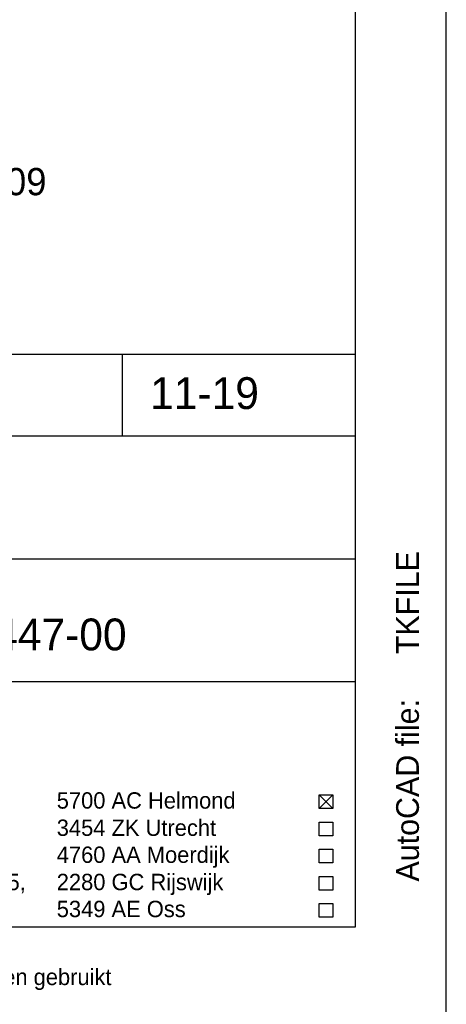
# Model space of a CAD drawing. Extents: x -33748 to 12452, y -14932 to 2888.
# Tile 91 of 194: x -30487 to -29548, y -3022 to -856. Entities that reach past the tile are written whole.
import ezdxf

# ---------------------------------------------------------------- set-up
doc = ezdxf.new("R2010")
doc.units = 0
doc.header["$LTSCALE"] = 20
doc.layers.get('0').update_dxf_attribs({"color": 15, "linetype": 'CONTINUOUS'})
for name, color, linetype in [('00KAD025', 2, 'CONTINUOUS'), ('00KAD070', 5, 'CONTINUOUS'), ('BL$2----', 7, 'CONTINUOUS'), ('BL$4----', 7, 'CONTINUOUS'), ('TUNR', 1, 'CONTINUOUS')]:
    doc.layers.add(name, color=color, linetype=linetype)
doc.styles.add('BURO-018', font='BUROFONT.shx', dxfattribs={"height": 36})
doc.styles.add('BURO-025', font='BUROFONT.shx', dxfattribs={"height": 50})
doc.styles.add('BURO-035', font='BUROFONT.shx', dxfattribs={"height": 70})

# ---------------------------------------------------------------- blocks, each defined once
blk = doc.blocks.new('A4-VER')
at = {"layer": '00KAD025', "linetype": 'CONTINUOUS'}
blk.add_line((210, 0), (210, 297), dxfattribs=at)
at = {"layer": '00KAD070', "linetype": 'CONTINUOUS'}
for p, q in [((200, 10), (200, 287)), ((10, 10), (200, 10))]:
    blk.add_line(p, q, dxfattribs=at)

msp = doc.modelspace()

# ---------------------------------------------------------------- linework, layer by layer
at = {"color": 1}
for p, q in [((-32348.0224, -1591.81975), (-29748.0224, -1591.81975)), ((-30260.49925, -1771.81975), (-30260.49925, -1591.81975)), ((-29748.0224, -2851.81975), (-29748.0224, -1591.81975)), ((-32348.0224, -1771.81975), (-29748.0224, -1771.81975)), ((-32348.0224, -2041.81975), (-29748.0224, -2041.81975)), ((-32348.0224, -2311.81975), (-29748.0224, -2311.81975)), ((-29828.0224, -2561.53221), (-29798.0224, -2591.53221)), ((-29828.0224, -2591.53221), (-29798.0224, -2561.53221)), ((-29828.0224, -2561.53221), (-29798.0224, -2561.53221)), ((-29828.0224, -2591.53221), (-29828.0224, -2561.53221)), ((-29798.0224, -2561.53221), (-29798.0224, -2591.53221)), ((-29798.0224, -2591.53221), (-29828.0224, -2591.53221)), ((-29828.0224, -2651.53221), (-29828.0224, -2621.53221)), ((-29828.0224, -2621.53221), (-29798.0224, -2621.53221)), ((-29798.0224, -2621.53221), (-29798.0224, -2651.53221)), ((-29798.0224, -2651.53221), (-29828.0224, -2651.53221)), ((-29828.0224, -2710.85915), (-29828.0224, -2680.85915)), ((-29828.0224, -2680.85915), (-29798.0224, -2680.85915)), ((-29798.0224, -2680.85915), (-29798.0224, -2710.85915)), ((-29798.0224, -2710.85915), (-29828.0224, -2710.85915)), ((-29828.0224, -2770.85915), (-29828.0224, -2740.85915)), ((-29828.0224, -2740.85915), (-29798.0224, -2740.85915)), ((-29798.0224, -2740.85915), (-29798.0224, -2770.85915)), ((-29798.0224, -2770.85915), (-29828.0224, -2770.85915)), ((-29828.0224, -2800.18609), (-29798.0224, -2800.18609)), ((-29828.0224, -2830.18609), (-29828.0224, -2800.18609)), ((-29798.0224, -2800.18609), (-29798.0224, -2830.18609)), ((-29798.0224, -2830.18609), (-29828.0224, -2830.18609))]:
    msp.add_line(p, q, dxfattribs=at)

# ---------------------------------------------------------------- block references
at = {"layer": 'BL$2----', "xscale": 20, "yscale": 20, "zscale": 20}
msp.add_blockref('A4-VER', (-33748.0224, -3051.81975), dxfattribs=at)

# ---------------------------------------------------------------- texts
at = {"color": 1, "style": 'BURO-025'}
msp.add_text('AutoCAD file:', height=50, rotation=90, dxfattribs=at).set_placement((-29608.35226, -2751.81975))
at = {"color": 1, "style": 'BURO-018'}
for s, p in [('5700 AC Helmond', (-30404.99924, -2591.53221)), ('3454 ZK Utrecht', (-30404.99924, -2651.53221)), ('4760 AA Moerdijk', (-30404.99924, -2710.85915)), ('Postbus 3105,', (-30780.88927, -2770.85915)), ('2280 GC Rijswijk', (-30404.99924, -2770.85915)), ('5349 AE Oss', (-30404.99924, -2830.18609)), ('gekopieerd of aan derden ter inzage worden gegeven, noch voor of door derden worden gebruikt', (-32348.0224, -2979.67362))]:
    msp.add_text(s, height=36, dxfattribs=at).set_placement(p)
at = {"color": 1, "style": 'BURO-025'}
msp.add_attdef('TKFILE', (-29608.35226, -2251.81975), '', height=50, rotation=90, dxfattribs=at)
at = {"layer": 'BL$4----', "color": 3, "style": 'BURO-035'}
for s, p in [('11-19', (-30199.64978, -1712.66931)), ('opleidingscentrum KM-laan Helmond 10447-00', (-32207.76598, -2243.42628))]:
    msp.add_text(s, height=70, dxfattribs=at).set_placement(p)
at = {"layer": 'TUNR', "color": 1}
msp.add_text('TU 2051209', height=60.000004, dxfattribs=at).set_placement((-30869.11385, -1242.5157))

doc.saveas('drawing.dxf')
